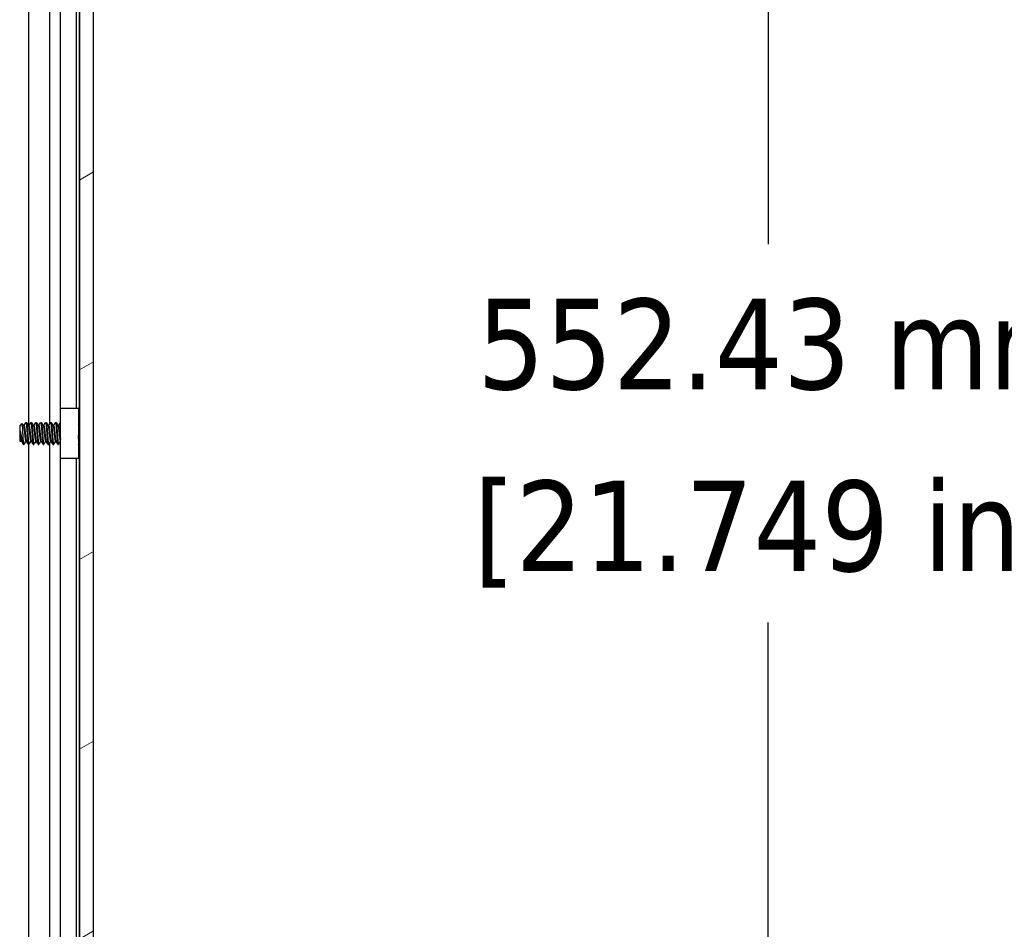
# Model space of a CAD drawing. Header units: millimetres. Extents: x 64 to 1798, y 64 to 1375.
# Tile 47 of 75: x 1021 to 1148, y 669 to 786. Entities that reach past the tile are written whole.
import ezdxf

# ---------------------------------------------------------------- set-up
doc = ezdxf.new("R2010")
doc.units = ezdxf.units.MM
doc.header["$LTSCALE"] = 6.666667
for name, color, linetype, lineweight in [('Dimension (ANSI)', 7, 'Continuous', 25), ('Hatch (ANSI)', 7, 'Continuous', 18), ('Visible (ANSI)', 7, 'Continuous', 25)]:
    doc.layers.add(name, color=color, linetype=linetype, lineweight=lineweight)
doc.styles.add('Note Text (ANSI)', font='tahoma.ttf')
doc.dimstyles.new('Default - mm (ANSI)', dxfattribs={"dimscale": 6.666667, "dimtxt": 1.75, "dimasz": 1.5, "dimexe": 2, "dimexo": 1, "dimgap": 0.8, "dimtad": 0, "dimtih": 1, "dimtoh": 1, "dimrnd": 1e-08, "dimzin": 0, "dimdsep": 46, "dimtxsty": 'Note Text (ANSI)', "dimblk": 'Filled-2', "dimcen": 0.09, "dimdle": 10, "dimclrd": 256, "dimclre": 256, "dimclrt": 256, "dimadec": 1, "dimazin": 0, "dimtfac": 1.741714, "dimtofl": 0, "dimtmove": 0, "dimatfit": 3, "dimldrblk": 'Filled-1', "dimfxl": 1, "dimtolj": 1, "dimtzin": 0, "dimlwd": -1, "dimlwe": -1, "dimarcsym": 0})

# ---------------------------------------------------------------- blocks, each defined once
blk = doc.blocks.new('Filled-2')
at = {"color": 0}
for p, q in [((0, 0), (-1, 0.167)), ((-1, 0.167), (-1, -0.167)), ((-1, 0), (0, 0)), ((-1, -0.167), (0, 0))]:
    blk.add_line(p, q, dxfattribs=at)
at = {"color": 0, "flags": 128}
blk.add_lwpolyline([(-1, -0.167), (0, 0), (-1, 0.167), (-1, -0.167)], dxfattribs=at)
at = {"color": 0}
blk.add_solid([(-1, -0.167), (0, 0), (-1, 0.167), (-1, -0.167)], dxfattribs=at)
blk = doc.blocks.new('*D11')
at = {"layer": 'Defpoints', "color": 0, "transparency": 16777216}
for p in [(1022.3, 1008.66), (1117.45, 1008.66), (1022.3, 456.23)]:
    blk.add_point(p, dxfattribs=at)
at = {"layer": 'Dimension (ANSI)', "transparency": 16777216}
for p, q in [((1028.97, 1008.66), (1130.78, 1008.66)), ((1117.45, 998.66), (1117.45, 756.82)), ((1117.45, 466.23), (1117.45, 708.07)), ((1028.97, 456.23), (1130.78, 456.23))]:
    blk.add_line(p, q, dxfattribs=at)
at = {"layer": 'Dimension (ANSI)', "transparency": 16777216, "xscale": 10, "yscale": 10, "zscale": 10}
for p, rotation in [((1117.45, 1008.66), 90), ((1117.45, 456.23), 270)]:
    blk.add_blockref('Filled-2', p, dxfattribs=dict(at, rotation=rotation))
at = {"layer": 'Dimension (ANSI)', "transparency": 16777216, "char_height": 11.6667, "attachment_point": 5, "style": 'Note Text (ANSI)'}
for s, insert in [('\\A1; 552.43 mm', (1117.45, 743.86)), ('\\A1;[21.749 in]', (1117.45, 719.48))]:
    blk.add_mtext(s, dxfattribs=dict(at, insert=insert))
blk = doc.blocks.new('Filled-1')
at = {"color": 0}
for p, q in [((0, 0), (-1, 0.333)), ((-1, 0.333), (-1, -0.333)), ((-1, 0), (0, 0)), ((-1, -0.333), (0, 0))]:
    blk.add_line(p, q, dxfattribs=at)
at = {"color": 0, "flags": 128}
blk.add_lwpolyline([(-1, -0.333), (0, 0), (-1, 0.333), (-1, -0.333)], dxfattribs=at)
at = {"color": 0}
blk.add_solid([(-1, -0.333), (0, 0), (-1, 0.333), (-1, -0.333)], dxfattribs=at)

msp = doc.modelspace()

# ---------------------------------------------------------------- hatches: boundary and pattern name
at = {"layer": 'Hatch (ANSI)'}
h = msp.add_hatch(dxfattribs=at)
h.set_pattern_fill('ANSI31', color=256, scale=169.333333, angle=-15, style=0)
h.set_pattern_definition([(30, (0, 0), (-10.58333, 18.33087), [])])
h.paths.add_polyline_path([(1028.8071, 460.1469), (1030.6105, 460.1469), (1030.6105, 1004.7483), (1028.8071, 1004.7483)])

# ---------------------------------------------------------------- linework, layer by layer
at = {"layer": 'Visible (ANSI)'}
for p, q in [((1028.8071, 1004.7483), (1028.8071, 460.1469)), ((1030.6105, 460.1469), (1030.6105, 1004.7483)), ((1022.2448, 733.4404), (1022.2448, 908.8252)), ((1024.9515, 733.699), (1024.9515, 909.0544)), ((1028.7684, 733.7297), (1028.7684, 908.9655)), ((1026.3554, 735.6976), (1026.3554, 906.9976)), ((1028.3874, 735.6976), (1028.3874, 906.9976)), ((1026.3374, 735.6976), (1028.6374, 735.6976)), ((1026.3374, 729.1976), (1026.3374, 735.6976)), ((1028.6374, 735.6976), (1028.6374, 729.1976)), ((1021.0855, 733.3938), (1021.4085, 733.7168)), ((1021.0855, 733.3938), (1021.0855, 731.5015)), ((1021.5717, 733.4404), (1021.6411, 733.4404)), ((1021.8792, 733.87), (1021.9586, 733.87)), ((1022.2067, 733.4404), (1022.2761, 733.4404)), ((1022.5142, 733.87), (1022.5936, 733.87)), ((1022.8417, 733.4404), (1022.9111, 733.4404)), ((1023.1492, 733.87), (1023.2286, 733.87)), ((1023.4767, 733.4404), (1023.5461, 733.4404)), ((1023.7842, 733.87), (1023.8636, 733.87)), ((1024.1117, 733.4404), (1024.1811, 733.4404)), ((1024.4192, 733.87), (1024.4986, 733.87)), ((1024.7467, 733.4404), (1024.8161, 733.4404)), ((1025.0542, 733.87), (1025.1336, 733.87)), ((1025.3817, 733.4404), (1025.4511, 733.4404)), ((1025.6892, 733.87), (1025.7686, 733.87)), ((1026.0167, 733.4404), (1026.0861, 733.4404)), ((1026.3242, 733.87), (1026.3374, 733.87)), ((1028.6374, 733.5987), (1028.8071, 733.7684)), ((1021.1322, 732.7708), (1021.1322, 732.0029)), ((1021.0855, 731.5015), (1021.2043, 731.3827)), ((1021.2442, 731.4548), (1021.3137, 731.4548)), ((1021.5617, 731.0252), (1021.5617, 731.451)), ((1021.5617, 731.0252), (1021.6411, 731.0252)), ((1021.8792, 731.4548), (1021.9487, 731.4548)), ((1022.1967, 731.0252), (1022.2761, 731.0252)), ((1022.2448, 555.6404), (1022.2448, 731.0252)), ((1022.5142, 731.4548), (1022.5837, 731.4548)), ((1022.8317, 731.0252), (1022.9111, 731.0252)), ((1023.1492, 731.4548), (1023.2187, 731.4548)), ((1023.4667, 731.0252), (1023.5461, 731.0252)), ((1023.7842, 731.4548), (1023.8537, 731.4548)), ((1024.1017, 731.0252), (1024.1811, 731.0252)), ((1024.4192, 731.4548), (1024.4887, 731.4548)), ((1024.7367, 731.0252), (1024.8161, 731.0252)), ((1024.9515, 555.899), (1024.9515, 731.2544)), ((1025.0542, 731.4548), (1025.1237, 731.4548)), ((1025.3717, 731.0252), (1025.4511, 731.0252)), ((1025.6892, 731.4548), (1025.7587, 731.4548)), ((1026.0067, 731.0252), (1026.0861, 731.0252)), ((1026.3242, 731.4548), (1026.3374, 731.4548)), ((1028.7269, 731.207), (1028.8071, 731.1268)), ((1028.7684, 555.9297), (1028.7684, 731.1655)), ((1028.6374, 729.1976), (1026.3374, 729.1976)), ((1026.3554, 557.8976), (1026.3554, 729.1976)), ((1028.3874, 557.8976), (1028.3874, 729.1976))]:
    msp.add_line(p, q, dxfattribs=at)
msp.add_ellipse((1026.2407, 732.4476), major_axis=(0, 0.343), ratio=0.10685664, start_param=0.4127074, end_param=2.72888525, dxfattribs=at)
for points, knots in [([(1021.5107, 732.4476), (1021.5039, 732.6059), (1021.4978, 732.7301), (1021.487, 732.9395), (1021.481, 733.0464), (1021.4664, 733.2822), (1021.458, 733.4009), (1021.4461, 733.5411), (1021.4423, 733.5822), (1021.4305, 733.6816), (1021.4218, 733.7167), (1021.4115, 733.7189), (1021.41, 733.7183), (1021.4085, 733.7168)], [-0.327507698, -0.327507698, -0.327507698, -0.327507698, -0.298679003, -0.298679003, -0.265137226, -0.265137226, -0.218249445, -0.218249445, -0.194983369, -0.194983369, -0.148477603, -0.148477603, -0.140894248, -0.140894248, -0.140894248, -0.140894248]), ([(1026.226, 732.7618), (1026.2366, 732.805), (1026.252, 732.8497), (1026.2903, 732.929), (1026.3122, 732.9647), (1026.3374, 732.9977)], [0, 0, 0, 0, 0.0142453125, 0.0142453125, 0.0267228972, 0.0267228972, 0.0267228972, 0.0267228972]), ([(1021.216, 731.387), (1021.2103, 731.3769), (1021.2044, 731.3786), (1021.1896, 731.4129), (1021.1807, 731.4612), (1021.1645, 731.6047), (1021.1579, 731.6824), (1021.1458, 731.8244), (1021.139, 731.9105), (1021.1322, 732.0029)], [-0.0993809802, -0.0993809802, -0.0993809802, -0.0993809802, -0.0821352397, -0.0821352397, -0.0557038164, -0.0557038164, -0.030124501, -0.030124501, 0, 0, 0, 0]), ([(1021.2056, 732.4476), (1021.2156, 732.3954), (1021.2349, 732.2966), (1021.279, 732.0762), (1021.2974, 731.9852), (1021.3443, 731.7582), (1021.3718, 731.6281), (1021.432, 731.3588), (1021.4571, 731.2582), (1021.5066, 731.1085), (1021.5344, 731.0525), (1021.5617, 731.0252)], [-0.169469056, -0.169469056, -0.169469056, -0.169469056, -0.142100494, -0.142100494, -0.122546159, -0.122546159, -0.091769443, -0.091769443, -0.050399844, -0.050399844, 0, 0, 0, 0]), ([(1021.5617, 731.451), (1021.5533, 731.5871), (1021.5445, 731.744), (1021.5358, 731.9146), (1021.5314, 732), (1021.5271, 732.0872), (1021.5229, 732.1764), (1021.5187, 732.2656), (1021.5145, 732.3575), (1021.5107, 732.4476)], [0, 0, 0, 0, 0.00054045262, 0.00054045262, 0.00054045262, 0.00081067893, 0.00081067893, 0.00081067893, 0.00108090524, 0.00108090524, 0.00108090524, 0.00108090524]), ([(1026.3374, 731.8976), (1026.323, 731.9164), (1026.3097, 731.936), (1026.2814, 731.9837), (1026.2672, 732.0125), (1026.2432, 732.0721), (1026.2334, 732.1031), (1026.226, 732.1334)], [0.0124956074, 0.0124956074, 0.0124956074, 0.0124956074, 0.0195994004, 0.0195994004, 0.029259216, 0.029259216, 0.0392505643, 0.0392505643, 0.0392505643, 0.0392505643]), ([(1028.7269, 731.207), (1028.719, 731.2149), (1028.711, 731.2481), (1028.6969, 731.3537), (1028.6897, 731.4315), (1028.6715, 731.6694), (1028.6625, 731.8007), (1028.648, 732.0319), (1028.6426, 732.1224), (1028.6374, 732.2147)], [-0.529903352, -0.529903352, -0.529903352, -0.529903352, -0.438646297, -0.438646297, -0.360774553, -0.360774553, -0.293383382, -0.293383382, -0.252937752, -0.252937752, -0.252937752, -0.252937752])]:
    msp.add_open_spline(points, degree=3, knots=knots, dxfattribs=at)
for points in [[(1021.4185, 733.713), (1021.4727, 733.6163), (1021.5269, 733.5197), (1021.5814, 733.4232)], [(1021.6312, 733.4404), (1021.7095, 733.5793), (1021.7875, 733.7184), (1021.8653, 733.8576)], [(1021.9726, 733.8576), (1022.0536, 733.7127), (1022.1348, 733.5678), (1022.2164, 733.4232)], [(1022.2662, 733.4404), (1022.3445, 733.5793), (1022.4225, 733.7184), (1022.5003, 733.8576)], [(1022.6076, 733.8576), (1022.6886, 733.7127), (1022.7698, 733.5678), (1022.8514, 733.4232)], [(1022.9012, 733.4404), (1022.9795, 733.5793), (1023.0575, 733.7184), (1023.1353, 733.8576)], [(1023.2426, 733.8576), (1023.3236, 733.7127), (1023.4048, 733.5678), (1023.4864, 733.4232)], [(1023.5362, 733.4404), (1023.6145, 733.5793), (1023.6925, 733.7184), (1023.7703, 733.8576)], [(1023.8776, 733.8576), (1023.9586, 733.7127), (1024.0398, 733.5678), (1024.1214, 733.4232)], [(1024.1712, 733.4404), (1024.2495, 733.5793), (1024.3275, 733.7184), (1024.4053, 733.8576)], [(1024.5126, 733.8576), (1024.5936, 733.7127), (1024.6748, 733.5678), (1024.7564, 733.4232)], [(1024.8062, 733.4404), (1024.8845, 733.5793), (1024.9625, 733.7184), (1025.0403, 733.8576)], [(1025.1476, 733.8576), (1025.2286, 733.7127), (1025.3098, 733.5678), (1025.3914, 733.4232)], [(1025.4412, 733.4404), (1025.5195, 733.5793), (1025.5975, 733.7184), (1025.6753, 733.8576)], [(1025.7826, 733.8576), (1025.8636, 733.7127), (1025.9448, 733.5678), (1026.0264, 733.4232)], [(1026.0762, 733.4404), (1026.1545, 733.5793), (1026.2325, 733.7184), (1026.3103, 733.8576)], [(1028.7919, 733.7532), (1028.7969, 733.7623), (1028.802, 733.7713), (1028.8071, 733.7804)], [(1021.1322, 732.7708), (1021.1588, 732.672), (1021.1835, 732.5622), (1021.2056, 732.4476)], [(1021.2542, 731.4548), (1021.2414, 731.4322), (1021.2287, 731.4096), (1021.216, 731.387)], [(1021.5297, 731.0699), (1021.4547, 731.2041), (1021.3795, 731.3382), (1021.304, 731.4721)], [(1021.8892, 731.4548), (1021.8109, 731.3159), (1021.7329, 731.1768), (1021.6551, 731.0376)], [(1022.1828, 731.0376), (1022.1017, 731.1826), (1022.0206, 731.3274), (1021.939, 731.4721)], [(1022.5242, 731.4548), (1022.4458, 731.3159), (1022.3679, 731.1768), (1022.2901, 731.0376)], [(1022.8178, 731.0376), (1022.7367, 731.1826), (1022.6556, 731.3274), (1022.574, 731.4721)], [(1023.1592, 731.4548), (1023.0808, 731.3159), (1023.0029, 731.1768), (1022.9251, 731.0376)], [(1023.4528, 731.0376), (1023.3717, 731.1826), (1023.2906, 731.3274), (1023.209, 731.4721)], [(1023.7942, 731.4548), (1023.7158, 731.3159), (1023.6379, 731.1768), (1023.5601, 731.0376)], [(1024.0878, 731.0376), (1024.0067, 731.1826), (1023.9256, 731.3274), (1023.844, 731.4721)], [(1024.4292, 731.4548), (1024.3508, 731.3159), (1024.2729, 731.1768), (1024.1951, 731.0376)], [(1024.7228, 731.0376), (1024.6417, 731.1826), (1024.5606, 731.3274), (1024.479, 731.4721)], [(1025.0642, 731.4548), (1024.9858, 731.3159), (1024.9079, 731.1768), (1024.8301, 731.0376)], [(1025.3578, 731.0376), (1025.2767, 731.1826), (1025.1956, 731.3274), (1025.114, 731.4721)], [(1025.6992, 731.4548), (1025.6208, 731.3159), (1025.5429, 731.1768), (1025.4651, 731.0376)], [(1025.9928, 731.0376), (1025.9117, 731.1826), (1025.8306, 731.3274), (1025.749, 731.4721)], [(1026.3342, 731.4548), (1026.2558, 731.3159), (1026.1779, 731.1768), (1026.1001, 731.0376)], [(1028.732, 731.2019), (1028.7013, 731.1472), (1028.6707, 731.0924), (1028.6401, 731.0376)]]:
    msp.add_open_spline(points, degree=3, dxfattribs=at)
for points, weights, knots in [([(1021.5814, 733.4232), (1021.5991, 733.3918), (1021.6147, 733.3074), (1021.6676, 733.0208), (1021.7205, 732.4476), (1021.7734, 731.8744), (1021.8263, 731.5878), (1021.8509, 731.4548), (1021.8792, 731.4548)], [0.941196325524, 0.956426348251, 1, 0.866025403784, 1, 0.866025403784, 1, 0.933012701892, 0.933012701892], [0.0799454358, 0.0799454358, 0.0799454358, 0.0833333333, 0.0833333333, 0.09375, 0.09375, 0.1041666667, 0.1041666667, 0.109375, 0.109375, 0.109375]), ([(1021.6411, 733.4404), (1021.6695, 733.4404), (1021.694, 733.3074), (1021.747, 733.0208), (1021.7999, 732.4476), (1021.8528, 731.8744), (1021.9057, 731.5878), (1021.9213, 731.5034), (1021.939, 731.4721)], [0.933012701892, 0.933012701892, 1, 0.866025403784, 1, 0.866025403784, 1, 0.956426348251, 0.941196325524], [0.078125, 0.078125, 0.078125, 0.0833333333, 0.0833333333, 0.09375, 0.09375, 0.1041666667, 0.1041666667, 0.1075545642, 0.1075545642, 0.1075545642]), ([(1021.8653, 733.8576), (1021.901, 733.9214), (1021.9322, 733.6794), (1021.9851, 733.2688), (1022.038, 732.4476)], [0.937106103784, 0.916453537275, 1, 0.866025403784, 1], [0.0768375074, 0.0768375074, 0.0768375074, 0.0833333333, 0.0833333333, 0.09375, 0.09375, 0.09375]), ([(1021.9586, 733.87), (1021.987, 733.87), (1022.0115, 733.6794), (1022.0645, 733.2688), (1022.1174, 732.4476)], [0.933012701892, 0.933012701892, 1, 0.866025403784, 1], [0.140625, 0.140625, 0.140625, 0.1458333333, 0.1458333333, 0.15625, 0.15625, 0.15625]), ([(1022.2164, 733.4232), (1022.2341, 733.3918), (1022.2497, 733.3074), (1022.3026, 733.0208), (1022.3555, 732.4476), (1022.4084, 731.8744), (1022.4613, 731.5878), (1022.4859, 731.4548), (1022.5142, 731.4548)], [0.941196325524, 0.956426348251, 1, 0.866025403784, 1, 0.866025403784, 1, 0.933012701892, 0.933012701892], [0.1424454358, 0.1424454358, 0.1424454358, 0.1458333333, 0.1458333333, 0.15625, 0.15625, 0.1666666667, 0.1666666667, 0.171875, 0.171875, 0.171875]), ([(1022.2761, 733.4404), (1022.3045, 733.4404), (1022.329, 733.3074), (1022.382, 733.0208), (1022.4349, 732.4476), (1022.4878, 731.8744), (1022.5407, 731.5878), (1022.5563, 731.5034), (1022.574, 731.4721)], [0.933012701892, 0.933012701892, 1, 0.866025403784, 1, 0.866025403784, 1, 0.956426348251, 0.941196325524], [0.140625, 0.140625, 0.140625, 0.1458333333, 0.1458333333, 0.15625, 0.15625, 0.1666666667, 0.1666666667, 0.1700545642, 0.1700545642, 0.1700545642]), ([(1022.5003, 733.8576), (1022.536, 733.9214), (1022.5672, 733.6794), (1022.6201, 733.2688), (1022.673, 732.4476)], [0.937106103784, 0.916453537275, 1, 0.866025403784, 1], [0.1393375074, 0.1393375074, 0.1393375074, 0.1458333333, 0.1458333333, 0.15625, 0.15625, 0.15625]), ([(1022.5936, 733.87), (1022.622, 733.87), (1022.6465, 733.6794), (1022.6995, 733.2688), (1022.7524, 732.4476)], [0.933012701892, 0.933012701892, 1, 0.866025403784, 1], [0.203125, 0.203125, 0.203125, 0.2083333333, 0.2083333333, 0.21875, 0.21875, 0.21875]), ([(1022.8514, 733.4232), (1022.8691, 733.3918), (1022.8847, 733.3074), (1022.9376, 733.0208), (1022.9905, 732.4476), (1023.0434, 731.8744), (1023.0963, 731.5878), (1023.1209, 731.4548), (1023.1492, 731.4548)], [0.941196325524, 0.956426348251, 1, 0.866025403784, 1, 0.866025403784, 1, 0.933012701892, 0.933012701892], [0.2049454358, 0.2049454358, 0.2049454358, 0.2083333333, 0.2083333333, 0.21875, 0.21875, 0.2291666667, 0.2291666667, 0.234375, 0.234375, 0.234375]), ([(1022.9111, 733.4404), (1022.9395, 733.4404), (1022.964, 733.3074), (1023.017, 733.0208), (1023.0699, 732.4476), (1023.1228, 731.8744), (1023.1757, 731.5878), (1023.1913, 731.5034), (1023.209, 731.4721)], [0.933012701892, 0.933012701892, 1, 0.866025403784, 1, 0.866025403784, 1, 0.956426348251, 0.941196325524], [0.203125, 0.203125, 0.203125, 0.2083333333, 0.2083333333, 0.21875, 0.21875, 0.2291666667, 0.2291666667, 0.2325545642, 0.2325545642, 0.2325545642]), ([(1023.1353, 733.8576), (1023.171, 733.9214), (1023.2022, 733.6794), (1023.2551, 733.2688), (1023.308, 732.4476)], [0.937106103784, 0.916453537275, 1, 0.866025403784, 1], [0.2018375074, 0.2018375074, 0.2018375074, 0.2083333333, 0.2083333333, 0.21875, 0.21875, 0.21875]), ([(1023.2286, 733.87), (1023.257, 733.87), (1023.2815, 733.6794), (1023.3345, 733.2688), (1023.3874, 732.4476)], [0.933012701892, 0.933012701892, 1, 0.866025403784, 1], [0.265625, 0.265625, 0.265625, 0.2708333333, 0.2708333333, 0.28125, 0.28125, 0.28125]), ([(1023.4864, 733.4232), (1023.5041, 733.3918), (1023.5197, 733.3074), (1023.5726, 733.0208), (1023.6255, 732.4476), (1023.6784, 731.8744), (1023.7313, 731.5878), (1023.7559, 731.4548), (1023.7842, 731.4548)], [0.941196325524, 0.956426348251, 1, 0.866025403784, 1, 0.866025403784, 1, 0.933012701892, 0.933012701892], [0.2674454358, 0.2674454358, 0.2674454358, 0.2708333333, 0.2708333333, 0.28125, 0.28125, 0.2916666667, 0.2916666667, 0.296875, 0.296875, 0.296875]), ([(1023.5461, 733.4404), (1023.5745, 733.4404), (1023.599, 733.3074), (1023.652, 733.0208), (1023.7049, 732.4476), (1023.7578, 731.8744), (1023.8107, 731.5878), (1023.8263, 731.5034), (1023.844, 731.4721)], [0.933012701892, 0.933012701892, 1, 0.866025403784, 1, 0.866025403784, 1, 0.956426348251, 0.941196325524], [0.265625, 0.265625, 0.265625, 0.2708333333, 0.2708333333, 0.28125, 0.28125, 0.2916666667, 0.2916666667, 0.2950545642, 0.2950545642, 0.2950545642]), ([(1023.7703, 733.8576), (1023.806, 733.9214), (1023.8372, 733.6794), (1023.8901, 733.2688), (1023.943, 732.4476)], [0.937106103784, 0.916453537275, 1, 0.866025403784, 1], [0.2643375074, 0.2643375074, 0.2643375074, 0.2708333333, 0.2708333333, 0.28125, 0.28125, 0.28125]), ([(1023.8636, 733.87), (1023.892, 733.87), (1023.9165, 733.6794), (1023.9695, 733.2688), (1024.0224, 732.4476)], [0.933012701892, 0.933012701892, 1, 0.866025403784, 1], [0.328125, 0.328125, 0.328125, 0.3333333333, 0.3333333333, 0.34375, 0.34375, 0.34375]), ([(1024.1214, 733.4232), (1024.1391, 733.3918), (1024.1547, 733.3074), (1024.2076, 733.0208), (1024.2605, 732.4476), (1024.3134, 731.8744), (1024.3663, 731.5878), (1024.3909, 731.4548), (1024.4192, 731.4548)], [0.941196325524, 0.956426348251, 1, 0.866025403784, 1, 0.866025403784, 1, 0.933012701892, 0.933012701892], [0.3299454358, 0.3299454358, 0.3299454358, 0.3333333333, 0.3333333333, 0.34375, 0.34375, 0.3541666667, 0.3541666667, 0.359375, 0.359375, 0.359375]), ([(1024.1811, 733.4404), (1024.2095, 733.4404), (1024.234, 733.3074), (1024.287, 733.0208), (1024.3399, 732.4476), (1024.3928, 731.8744), (1024.4457, 731.5878), (1024.4613, 731.5034), (1024.479, 731.4721)], [0.933012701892, 0.933012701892, 1, 0.866025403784, 1, 0.866025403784, 1, 0.956426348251, 0.941196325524], [0.328125, 0.328125, 0.328125, 0.3333333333, 0.3333333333, 0.34375, 0.34375, 0.3541666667, 0.3541666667, 0.3575545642, 0.3575545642, 0.3575545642]), ([(1024.4053, 733.8576), (1024.441, 733.9214), (1024.4722, 733.6794), (1024.5251, 733.2688), (1024.578, 732.4476)], [0.937106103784, 0.916453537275, 1, 0.866025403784, 1], [0.3268375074, 0.3268375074, 0.3268375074, 0.3333333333, 0.3333333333, 0.34375, 0.34375, 0.34375]), ([(1024.4986, 733.87), (1024.527, 733.87), (1024.5515, 733.6794), (1024.6045, 733.2688), (1024.6574, 732.4476)], [0.933012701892, 0.933012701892, 1, 0.866025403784, 1], [0.390625, 0.390625, 0.390625, 0.3958333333, 0.3958333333, 0.40625, 0.40625, 0.40625]), ([(1024.7564, 733.4232), (1024.7741, 733.3918), (1024.7897, 733.3074), (1024.8426, 733.0208), (1024.8955, 732.4476), (1024.9484, 731.8744), (1025.0013, 731.5878), (1025.0259, 731.4548), (1025.0542, 731.4548)], [0.941196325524, 0.956426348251, 1, 0.866025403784, 1, 0.866025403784, 1, 0.933012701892, 0.933012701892], [0.3924454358, 0.3924454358, 0.3924454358, 0.3958333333, 0.3958333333, 0.40625, 0.40625, 0.4166666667, 0.4166666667, 0.421875, 0.421875, 0.421875]), ([(1024.8161, 733.4404), (1024.8445, 733.4404), (1024.869, 733.3074), (1024.922, 733.0208), (1024.9749, 732.4476), (1025.0278, 731.8744), (1025.0807, 731.5878), (1025.0963, 731.5034), (1025.114, 731.4721)], [0.933012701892, 0.933012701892, 1, 0.866025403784, 1, 0.866025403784, 1, 0.956426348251, 0.941196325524], [0.390625, 0.390625, 0.390625, 0.3958333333, 0.3958333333, 0.40625, 0.40625, 0.4166666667, 0.4166666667, 0.4200545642, 0.4200545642, 0.4200545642]), ([(1025.0403, 733.8576), (1025.076, 733.9214), (1025.1072, 733.6794), (1025.1601, 733.2688), (1025.213, 732.4476)], [0.937106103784, 0.916453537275, 1, 0.866025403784, 1], [0.3893375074, 0.3893375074, 0.3893375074, 0.3958333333, 0.3958333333, 0.40625, 0.40625, 0.40625]), ([(1025.1336, 733.87), (1025.162, 733.87), (1025.1865, 733.6794), (1025.2395, 733.2688), (1025.2924, 732.4476)], [0.933012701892, 0.933012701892, 1, 0.866025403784, 1], [0.453125, 0.453125, 0.453125, 0.4583333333, 0.4583333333, 0.46875, 0.46875, 0.46875]), ([(1025.3914, 733.4232), (1025.4091, 733.3918), (1025.4247, 733.3074), (1025.4776, 733.0208), (1025.5305, 732.4476), (1025.5834, 731.8744), (1025.6363, 731.5878), (1025.6609, 731.4548), (1025.6892, 731.4548)], [0.941196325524, 0.956426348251, 1, 0.866025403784, 1, 0.866025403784, 1, 0.933012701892, 0.933012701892], [0.4549454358, 0.4549454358, 0.4549454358, 0.4583333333, 0.4583333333, 0.46875, 0.46875, 0.4791666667, 0.4791666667, 0.484375, 0.484375, 0.484375]), ([(1025.4511, 733.4404), (1025.4795, 733.4404), (1025.504, 733.3074), (1025.557, 733.0208), (1025.6099, 732.4476), (1025.6628, 731.8744), (1025.7157, 731.5878), (1025.7313, 731.5034), (1025.749, 731.4721)], [0.933012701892, 0.933012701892, 1, 0.866025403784, 1, 0.866025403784, 1, 0.956426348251, 0.941196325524], [0.453125, 0.453125, 0.453125, 0.4583333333, 0.4583333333, 0.46875, 0.46875, 0.4791666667, 0.4791666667, 0.4825545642, 0.4825545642, 0.4825545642]), ([(1025.6753, 733.8576), (1025.711, 733.9214), (1025.7422, 733.6794), (1025.7951, 733.2688), (1025.848, 732.4476)], [0.937106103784, 0.916453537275, 1, 0.866025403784, 1], [0.4518375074, 0.4518375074, 0.4518375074, 0.4583333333, 0.4583333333, 0.46875, 0.46875, 0.46875]), ([(1025.7686, 733.87), (1025.797, 733.87), (1025.8215, 733.6794), (1025.8745, 733.2688), (1025.9274, 732.4476)], [0.933012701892, 0.933012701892, 1, 0.866025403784, 1], [0.515625, 0.515625, 0.515625, 0.5208333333, 0.5208333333, 0.53125, 0.53125, 0.53125]), ([(1026.0264, 733.4232), (1026.0441, 733.3918), (1026.0597, 733.3074), (1026.1126, 733.0208), (1026.1655, 732.4476), (1026.2184, 731.8744), (1026.2713, 731.5878), (1026.2959, 731.4548), (1026.3242, 731.4548)], [0.941196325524, 0.956426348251, 1, 0.866025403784, 1, 0.866025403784, 1, 0.933012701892, 0.933012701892], [0.5174454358, 0.5174454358, 0.5174454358, 0.5208333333, 0.5208333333, 0.53125, 0.53125, 0.5416666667, 0.5416666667, 0.546875, 0.546875, 0.546875]), ([(1026.0861, 733.4404), (1026.1145, 733.4404), (1026.139, 733.3074), (1026.1763, 733.1055), (1026.218, 732.7168)], [0.933012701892, 0.933012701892, 1, 0.901722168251, 0.947628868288], [0.515625, 0.515625, 0.515625, 0.5208333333, 0.5208333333, 0.5284745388, 0.5284745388, 0.5284745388]), ([(1021.1322, 732.7708), (1021.1495, 732.6137), (1021.1649, 732.4476), (1021.2178, 731.8744), (1021.2707, 731.5878), (1021.2863, 731.5034), (1021.304, 731.4721)], [0.941670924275, 0.957095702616, 1, 0.866025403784, 1, 0.956426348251, 0.941196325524], [0.0279141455, 0.0279141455, 0.0279141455, 0.03125, 0.03125, 0.0416666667, 0.0416666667, 0.0450545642, 0.0450545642, 0.0450545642]), ([(1021.1322, 732.0029), (1021.1638, 731.7367), (1021.1913, 731.5878), (1021.2159, 731.4548), (1021.2442, 731.4548)], [0.933829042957, 0.925617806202, 1, 0.933012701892, 0.933012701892], [0.0358833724, 0.0358833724, 0.0358833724, 0.0416666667, 0.0416666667, 0.046875, 0.046875, 0.046875]), ([(1022.038, 732.4476), (1022.0909, 731.6264), (1022.1438, 731.2158), (1022.1684, 731.0252), (1022.1967, 731.0252)], [1, 0.866025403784, 1, 0.933012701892, 0.933012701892], [0.09375, 0.09375, 0.09375, 0.1041666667, 0.1041666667, 0.109375, 0.109375, 0.109375]), ([(1022.1174, 732.4476), (1022.1703, 731.6264), (1022.2232, 731.2158), (1022.2544, 730.9738), (1022.2901, 731.0376)], [1, 0.866025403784, 1, 0.916453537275, 0.937106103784], [0.15625, 0.15625, 0.15625, 0.1666666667, 0.1666666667, 0.1731624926, 0.1731624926, 0.1731624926]), ([(1022.673, 732.4476), (1022.7259, 731.6264), (1022.7788, 731.2158), (1022.8034, 731.0252), (1022.8317, 731.0252)], [1, 0.866025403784, 1, 0.933012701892, 0.933012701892], [0.15625, 0.15625, 0.15625, 0.1666666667, 0.1666666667, 0.171875, 0.171875, 0.171875]), ([(1022.7524, 732.4476), (1022.8053, 731.6264), (1022.8582, 731.2158), (1022.8894, 730.9738), (1022.9251, 731.0376)], [1, 0.866025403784, 1, 0.916453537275, 0.937106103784], [0.21875, 0.21875, 0.21875, 0.2291666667, 0.2291666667, 0.2356624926, 0.2356624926, 0.2356624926]), ([(1023.308, 732.4476), (1023.3609, 731.6264), (1023.4138, 731.2158), (1023.4384, 731.0252), (1023.4667, 731.0252)], [1, 0.866025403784, 1, 0.933012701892, 0.933012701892], [0.21875, 0.21875, 0.21875, 0.2291666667, 0.2291666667, 0.234375, 0.234375, 0.234375]), ([(1023.3874, 732.4476), (1023.4403, 731.6264), (1023.4932, 731.2158), (1023.5244, 730.9738), (1023.5601, 731.0376)], [1, 0.866025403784, 1, 0.916453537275, 0.937106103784], [0.28125, 0.28125, 0.28125, 0.2916666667, 0.2916666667, 0.2981624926, 0.2981624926, 0.2981624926]), ([(1023.943, 732.4476), (1023.9959, 731.6264), (1024.0488, 731.2158), (1024.0734, 731.0252), (1024.1017, 731.0252)], [1, 0.866025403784, 1, 0.933012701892, 0.933012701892], [0.28125, 0.28125, 0.28125, 0.2916666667, 0.2916666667, 0.296875, 0.296875, 0.296875]), ([(1024.0224, 732.4476), (1024.0753, 731.6264), (1024.1282, 731.2158), (1024.1594, 730.9738), (1024.1951, 731.0376)], [1, 0.866025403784, 1, 0.916453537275, 0.937106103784], [0.34375, 0.34375, 0.34375, 0.3541666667, 0.3541666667, 0.3606624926, 0.3606624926, 0.3606624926]), ([(1024.578, 732.4476), (1024.6309, 731.6264), (1024.6838, 731.2158), (1024.7084, 731.0252), (1024.7367, 731.0252)], [1, 0.866025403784, 1, 0.933012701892, 0.933012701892], [0.34375, 0.34375, 0.34375, 0.3541666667, 0.3541666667, 0.359375, 0.359375, 0.359375]), ([(1024.6574, 732.4476), (1024.7103, 731.6264), (1024.7632, 731.2158), (1024.7944, 730.9738), (1024.8301, 731.0376)], [1, 0.866025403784, 1, 0.916453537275, 0.937106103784], [0.40625, 0.40625, 0.40625, 0.4166666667, 0.4166666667, 0.4231624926, 0.4231624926, 0.4231624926]), ([(1025.213, 732.4476), (1025.2659, 731.6264), (1025.3188, 731.2158), (1025.3434, 731.0252), (1025.3717, 731.0252)], [1, 0.866025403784, 1, 0.933012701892, 0.933012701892], [0.40625, 0.40625, 0.40625, 0.4166666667, 0.4166666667, 0.421875, 0.421875, 0.421875]), ([(1025.2924, 732.4476), (1025.3453, 731.6264), (1025.3982, 731.2158), (1025.4294, 730.9738), (1025.4651, 731.0376)], [1, 0.866025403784, 1, 0.916453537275, 0.937106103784], [0.46875, 0.46875, 0.46875, 0.4791666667, 0.4791666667, 0.4856624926, 0.4856624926, 0.4856624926]), ([(1025.848, 732.4476), (1025.9009, 731.6264), (1025.9538, 731.2158), (1025.9784, 731.0252), (1026.0067, 731.0252)], [1, 0.866025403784, 1, 0.933012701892, 0.933012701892], [0.46875, 0.46875, 0.46875, 0.4791666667, 0.4791666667, 0.484375, 0.484375, 0.484375]), ([(1025.9274, 732.4476), (1025.9803, 731.6264), (1026.0332, 731.2158), (1026.0644, 730.9738), (1026.1001, 731.0376)], [1, 0.866025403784, 1, 0.916453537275, 0.937106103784], [0.53125, 0.53125, 0.53125, 0.5416666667, 0.5416666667, 0.5481624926, 0.5481624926, 0.5481624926]), ([(1021.5617, 731.451), (1021.5757, 731.3127), (1021.5882, 731.2158), (1021.6194, 730.9738), (1021.6551, 731.0376)], [0.948065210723, 0.96476686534, 1, 0.916453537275, 0.937106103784], [0.10142725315, 0.10142725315, 0.10142725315, 0.10416666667, 0.10416666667, 0.11066249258, 0.11066249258, 0.11066249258])]:
    msp.add_rational_spline(points, weights, degree=2, knots=knots, dxfattribs=at)
for points, weights in [([(1026.3103, 733.8576), (1026.3238, 733.8818), (1026.3374, 733.859)], [0.937106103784, 0.929158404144, 0.936641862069]), ([(1026.297, 731.9574), (1026.318, 731.7865), (1026.3374, 731.6655)], [0.933024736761, 0.93236201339, 0.968193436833]), ([(1028.6374, 731.0333), (1028.6387, 731.0352), (1028.6401, 731.0376)], [0.935675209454, 0.936314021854, 0.937106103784])]:
    msp.add_rational_spline(points, weights, degree=2, dxfattribs=at)

# ---------------------------------------------------------------- dimensions: what is measured, and where the dimension line sits
at = {"layer": 'Dimension (ANSI)'}
dim = msp.add_linear_dim(base=(1117.4475, 1008.6626), p1=(1022.3011, 456.2326), p2=(1022.3011, 1008.6626), angle=90, text=' <> mm\\X[21.749 in]', dimstyle='Default - mm (ANSI)', override={"dimgap": 0.8, "dimdec": 2, "dimpost": '', "dimtol": 0, "dimlim": 0, "dimtp": 0, "dimtm": 0, "dimtdec": 2, "dimatfit": 1}, dxfattribs=at)
dim.commit()
dim.dimension.update_dxf_attribs({"geometry": '*D11', "text_midpoint": (1117.4475, 732.4476), "dimtype": 160})

doc.saveas('drawing.dxf')
